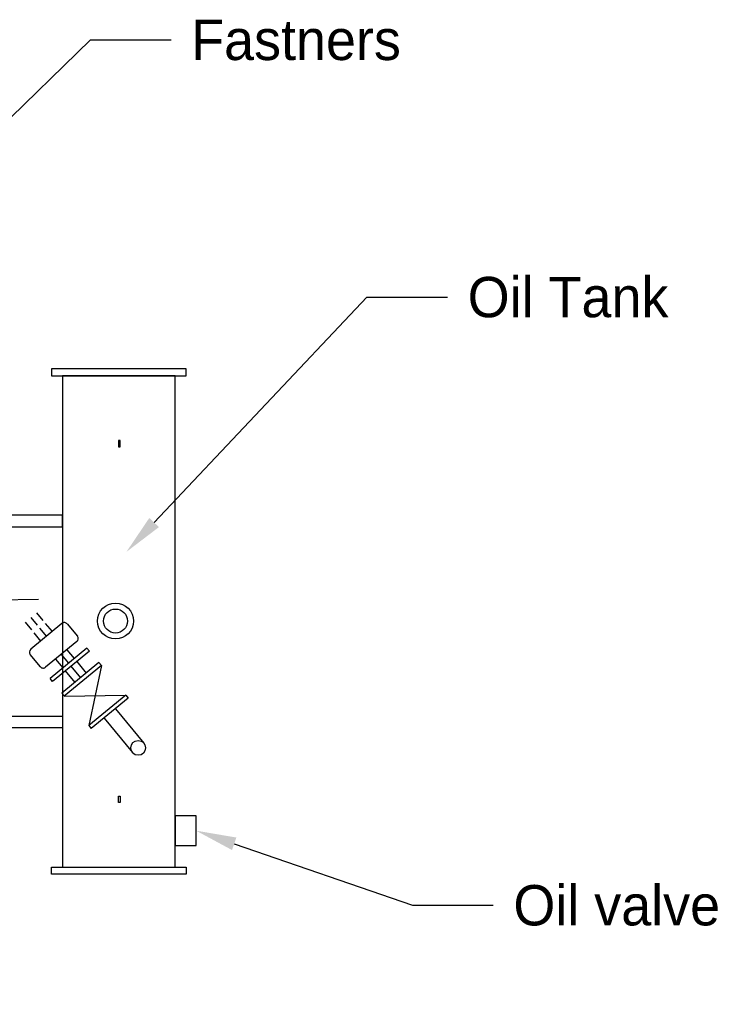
# Model space of a CAD drawing. Extents: x 306544.87 to 306553.13, y 1123990.16 to 1123994.77.
# Tile 4 of 4: x 306549.97 to 306553.13, y 1123990.38 to 1123994.77. Entities that reach past the tile are written whole.
import ezdxf
from ezdxf import colors
from ezdxf.entities.mleader import LeaderData, LeaderLine
from ezdxf.math import Vec2, Vec3

# ---------------------------------------------------------------- set-up
doc = ezdxf.new("R2010")
doc.units = 0
doc.header["$LTSCALE"] = 800
doc.header["$MEASUREMENT"] = 0
doc.layers.get('0').update_dxf_attribs({"linetype": 'CONTINUOUS'})

msp = doc.modelspace()

# ---------------------------------------------------------------- linework, layer by layer
for p, q in [((306549.775, 1123992.1817, 0.0528), (306550.0495, 1123992.1864, 0.0528)), ((306550.0148, 1123992.1047, 0.0528), (306550.0426, 1123992.0709, 0.0528)), ((306550.0403, 1123992.1256, 0.0528), (306550.0681, 1123992.0919, 0.0528)), ((306549.9893, 1123992.0837, 0.0528), (306550.0172, 1123992.0499, 0.0528)), ((306550.1539, 1123992.078, 0.0528), (306550.0144, 1123991.963, 0.0528)), ((306550.0537, 1123992.0575, 0.0528), (306550.0842, 1123992.0205, 0.0528)), ((306550.0792, 1123992.0785, 0.0528), (306550.1096, 1123992.0415, 0.0528)), ((306550.1772, 1123992.0758, 0.0528), (306550.2226, 1123992.0207, 0.0528)), ((306550.0282, 1123992.0365, 0.0528), (306550.0587, 1123991.9995, 0.0528)), ((306550.2203, 1123991.9975, 0.0528), (306550.0807, 1123991.8825, 0.0528)), ((306550.2656, 1123991.9685, 0.0528), (306550.1006, 1123991.8324, 0.0528)), ((306550.176, 1123991.961, 0.0528), (306550.2086, 1123991.9214, 0.0528)), ((306550.2656, 1123991.9685, 0.0528), (306550.2767, 1123991.955, 0.0528)), ((306550.0575, 1123991.8847, 0.0528), (306550.0121, 1123991.9398, 0.0528)), ((306550.2767, 1123991.955, 0.0528), (306550.1117, 1123991.819, 0.0528)), ((306550.1251, 1123991.919, 0.0528), (306550.1576, 1123991.8795, 0.0528)), ((306550.1505, 1123991.94, 0.0528), (306550.1831, 1123991.9004, 0.0528)), ((306550.319, 1123991.9037, 0.0528), (306550.154, 1123991.7677, 0.0528)), ((306550.3301, 1123991.8902, 0.0528), (306550.1643, 1123991.7536, 0.0528)), ((306550.1942, 1123991.887, 0.0528), (306550.2365, 1123991.8357, 0.0528)), ((306550.2196, 1123991.908, 0.0528), (306550.262, 1123991.8567, 0.0528)), ((306550.3301, 1123991.8902, 0.0528), (306550.2738, 1123991.6223, 0.0528)), ((306550.319, 1123991.9037, 0.0528), (306550.3301, 1123991.8902, 0.0528)), ((306550.1117, 1123991.819, 0.0528), (306550.1006, 1123991.8324, 0.0528)), ((306550.1687, 1123991.866, 0.0528), (306550.211, 1123991.8147, 0.0528)), ((306550.154, 1123991.7677, 0.0528), (306550.165, 1123991.7542, 0.0528)), ((306550.1643, 1123991.7536, 0.0528), (306550.4388, 1123991.7583, 0.0528)), ((306550.4388, 1123991.7583, 0.0528), (306550.2738, 1123991.6223, 0.0528)), ((306550.4499, 1123991.7448, 0.0528), (306550.2849, 1123991.6088, 0.0528)), ((306550.4388, 1123991.7583, 0.0528), (306550.4499, 1123991.7448, 0.0528)), ((306550.3929, 1123991.6978, 0.0528), (306550.5196, 1123991.544, 0.0528)), ((306550.3419, 1123991.6558, 0.0528), (306550.4687, 1123991.502, 0.0528)), ((306550.2738, 1123991.6223, 0.0528), (306550.2849, 1123991.6088, 0.0528))]:
    msp.add_line(p, q)
at = {"elevation": 0.0528}
for points in [[(306550.1064, 1123993.2139), (306550.1064, 1123993.1826), (306550.7085, 1123993.1826), (306550.7085, 1123993.2139)], [(306550.1556, 1123993.1826), (306550.1556, 1123990.9909), (306550.6594, 1123990.9909), (306550.6594, 1123993.1826)], [(306550.4138, 1123992.8653), (306550.4136, 1123992.894), (306550.4062, 1123992.8939), (306550.4064, 1123992.8653)], [(306549.6988, 1123992.5618), (306549.6988, 1123992.5093), (306550.1556, 1123992.5093), (306550.1556, 1123992.5618)], [(306549.6988, 1123991.6117), (306549.6988, 1123991.6641), (306550.1556, 1123991.6641), (306550.1556, 1123991.6117)], [(306550.4138, 1123991.3081), (306550.4136, 1123991.2795), (306550.4062, 1123991.2795), (306550.4064, 1123991.3082)], [(306550.6594, 1123991.2195), (306550.6594, 1123991.0878), (306550.7527, 1123991.0878), (306550.7527, 1123991.2195)], [(306550.1064, 1123990.9596), (306550.1064, 1123990.9909), (306550.7085, 1123990.9909), (306550.7085, 1123990.9596)]]:
    msp.add_lwpolyline(points, close=True, dxfattribs=at)
for centre, radius in [((306550.3928, 1123992.0889, 0.0528), 0.0802), ((306550.3928, 1123992.0889, 0.0528), 0.0535), ((306550.4941, 1123991.523, 0.0528), 0.033)]:
    msp.add_circle(centre, radius)
for centre, start, end in [((306550.1644, 1123992.0653, 0.0528), 39.4922, 129.4922), ((306550.2098, 1123992.0102, 0.0528), 309.4922, 39.4922), ((306550.0249, 1123991.9503, 0.0528), 129.4922, 219.4922), ((306550.0703, 1123991.8952, 0.0528), 219.4922, 309.4922)]:
    msp.add_arc(centre, 0.0165, start, end)

# ---------------------------------------------------------------- leaders
ml = msp.add_multileader_mtext('Standard')
ml.set_content('Fastners', color=256)
ml.set_leader_properties()
ml.build(insert=Vec2(0, 0))
ml.multileader.update_dxf_attribs({"text_right_attachment_type": 6, "dogleg_length": 0.36, "arrow_head_size": 0.18})
ctx = ml.context
ctx.base_point, ctx.char_height, ctx.arrow_head_size, ctx.landing_gap_size, ctx.plane_origin = Vec3(306550.6407, 1123994.6816, 2.4528), 0.18, 0.18, 0.09, Vec3(306549.3992, 1123993.8223, 2.4528)
ctx.right_attachment = 6
notes = []
notes.append((ctx, [(0, (1, 1, 0), (306550.2807, 1123994.6816, 2.4528), (1, 0), 0.36, [(0, [(306549.3992, 1123993.8223, 2.4528)], 0, [])])]))
ctx.mtext.insert, ctx.mtext.flow_direction = Vec3(306550.7307, 1123994.7716, 2.4528), 5
ml = msp.add_multileader_mtext('Standard')
ml.set_content('Oil Tank', color=256)
ml.set_leader_properties()
ml.build(insert=Vec2(0, 0))
ml.multileader.update_dxf_attribs({"text_right_attachment_type": 6, "dogleg_length": 0.36, "arrow_head_size": 0.18})
ctx = ml.context
ctx.base_point, ctx.char_height, ctx.arrow_head_size, ctx.landing_gap_size, ctx.plane_origin = Vec3(306551.8754, 1123993.5341), 0.18, 0.18, 0.09, Vec3(306550.4417, 1123992.3974)
ctx.right_attachment = 6
notes.append((ctx, [(0, (1, 1, 0), (306551.5154, 1123993.5341), (1, 0), 0.36, [(0, [(306550.4417, 1123992.3974)], 0, [])])]))
ctx.mtext.insert, ctx.mtext.flow_direction = Vec3(306551.9654, 1123993.6241), 5
ml = msp.add_multileader_mtext('Standard')
ml.set_content('Oil valve', color=256)
ml.set_leader_properties()
ml.build(insert=Vec2(0, 0))
ml.multileader.update_dxf_attribs({"text_right_attachment_type": 6, "dogleg_length": 0.36, "arrow_head_size": 0.18})
ctx = ml.context
ctx.base_point, ctx.char_height, ctx.arrow_head_size, ctx.landing_gap_size, ctx.plane_origin = Vec3(306552.0794, 1123990.8209, 0.0528), 0.18, 0.18, 0.09, Vec3(306550.7527, 1123991.1536, 0.0528)
ctx.right_attachment = 6
notes.append((ctx, [(0, (1, 1, 0), (306551.7194, 1123990.8209, 0.0528), (1, 0), 0.36, [(0, [(306550.7527, 1123991.1536, 0.0528)], 0, [])])]))
ctx.mtext.insert, ctx.mtext.flow_direction = Vec3(306552.1694, 1123990.9109, 0.0528), 5
for ctx, leaders in notes:
    for number, flags, end, landing, length, lines in leaders:
        leader = LeaderData()
        leader.index, (leader.has_last_leader_line, leader.has_dogleg_vector, leader.attachment_direction) = number, flags
        leader.last_leader_point, leader.dogleg_vector, leader.dogleg_length = Vec3(end), Vec3(landing), length
        for number, points, colour, breaks in lines:
            line = LeaderLine()
            line.index, line.vertices, line.color, line.breaks = number, Vec3.list(points), colors.encode_raw_color(colour), breaks
            leader.lines.append(line)
        ctx.leaders.append(leader)

doc.saveas('drawing.dxf')
